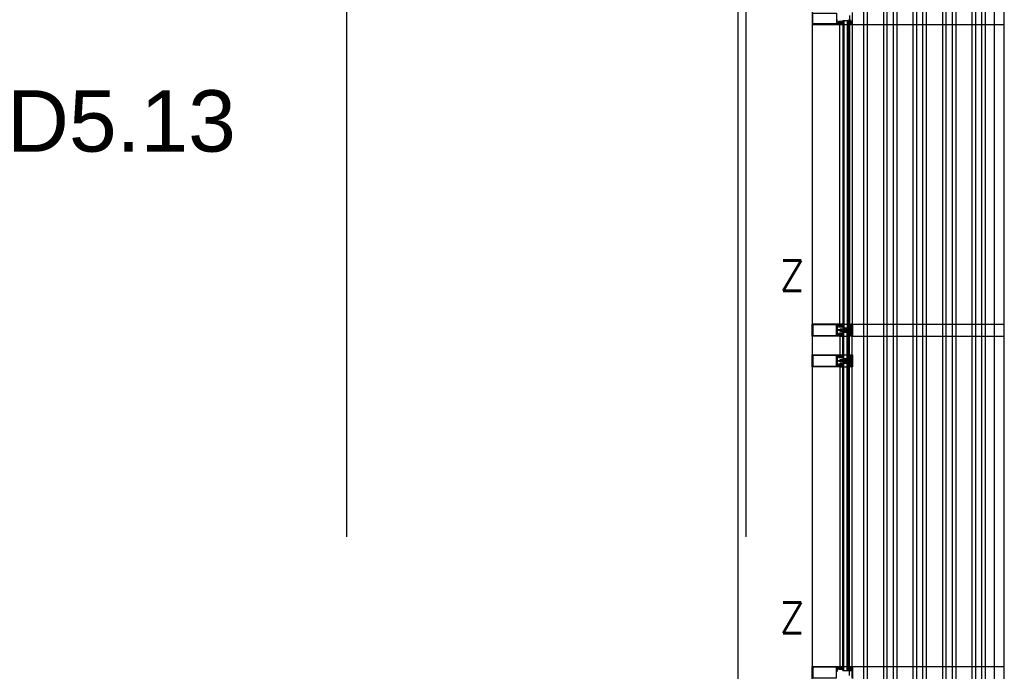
# Model space of a CAD drawing. Header units: millimetres. Extents: x -3528 to 120637, y -25886 to 25397.
# Tile 18 of 23: x 111169 to 115178, y -9814 to -7161. Entities that reach past the tile are written whole.
import ezdxf
from ezdxf.enums import TextEntityAlignment as Align

# ---------------------------------------------------------------- set-up
doc = ezdxf.new("R2010")
doc.units = ezdxf.units.MM
doc.header["$LTSCALE"] = 100
doc.header["$MEASUREMENT"] = 0
doc.linetypes.add('AUSGEZOGEN', pattern=[0])
doc.linetypes.add('CENTER', pattern=[50.8, 31.75, -6.35, 6.35, -6.35])
doc.layers.get('0').update_dxf_attribs({"linetype": 'CONTINUOUS'})
for name, color, linetype in [('AL31----_BUITENKOZIJN', 1, 'CONTINUOUS'), ('AL67----_ZONWERING', 2, 'CONTINUOUS'), ('BL$7----_STRAMIEN', 8, 'CONTINUOUS'), ('BL$8----_RUIMTENUMMER', 2, 'CONTINUOUS')]:
    doc.layers.add(name, color=color, linetype=linetype)
doc.styles.add('ROMANS', font='ROMANS.shx', dxfattribs={"width": 0.8})
doc.styles.get("Standard").update_dxf_attribs({"font": 'arial.ttf'})

# ---------------------------------------------------------------- blocks, each defined once
blk = doc.blocks.new('A$C341C5819')
at = {"color": 0, "linetype": 'ByBlock', "lineweight": -2, "style": 'ROMANS'}
blk.add_text('Z', height=247.5, dxfattribs=at).set_placement((-35.4, 0))
blk = doc.blocks.new('204507')
at = {"color": 0, "linetype": 'ByBlock', "lineweight": -2}
blk.add_lwpolyline([(0, 0.15), (0, 9.6), (-0.2, 9.8), (-1.49, 9.8), (-1.96, 9.69), (-4.07, 8.75), (-4.5, 8.8), (-4.59, 8.96), (-3.96, 9.52), (-3.46, 9.68), (-2.7, 9.87), (-2.18, 9.97), (-1.17, 10.08), (-0.67, 10.09), (-0.07, 10.67), (-0.08, 10.81), (-0.63, 10.99), (-1.28, 10.98), (-1.8, 10.95), (-2.32, 10.89), (-4.11, 10.49), (-4.8, 10.24), (-6.58, 10.06), (-7.04, 10.85), (-7.35, 11), (-7.56, 10.85), (-8.04, 10.02), (-8.46, 9.81), (-8.75, 10.02), (-9.24, 10.85), (-9.56, 11), (-9.77, 10.83), (-10.24, 10.02), (-10.68, 9.81), (-10.97, 10.02), (-11.45, 10.85), (-11.76, 11), (-11.97, 10.85), (-12.4, 10.11), (-12.4, 0.15), (-10.4, 0.15), (-9.84, 0.3), (-9.58, 0.2), (-9.5, 0), (-9.5, -1.6), (-10.3, -1.6), (-10.3, -1.9), (-8.87, -3.33), (-8.27, -3.6), (-4.12, -3.6), (-3.51, -3.31), (-2.1, -1.9), (-2.1, -1.600001), (-2.9, -1.600001), (-2.9, 0), (-2.77, 0.25), (-2.56, 0.3), (-2, 0.15), (0, 0.15), (0, 9.6), (-0.2, 9.8), (-1.49, 9.8), (-1.96, 9.69), (-4.07, 8.75), (-4.5, 8.8), (-4.59, 8.96), (-3.96, 9.52), (-3.46, 9.68), (-2.7, 9.87), (-2.18, 9.97), (-1.17, 10.08), (-0.67, 10.09), (-0.07, 10.67), (-0.08, 10.81), (-0.63, 10.99), (-1.28, 10.98), (-1.8, 10.95), (-2.32, 10.89), (-4.11, 10.49), (-4.8, 10.24), (-6.58, 10.06), (-7.04, 10.85), (-7.35, 11), (-7.56, 10.85), (-8.04, 10.02), (-8.46, 9.81), (-8.75, 10.02), (-9.24, 10.85), (-9.56, 11), (-9.77, 10.83), (-10.24, 10.02), (-10.68, 9.81), (-10.97, 10.02), (-11.45, 10.85), (-11.76, 11), (-11.97, 10.85), (-12.4, 10.11), (-12.4, 0.15), (-10.4, 0.15), (-9.84, 0.3), (-9.58, 0.2), (-9.5, 0), (-9.5, -1.6), (-10.3, -1.6), (-10.3, -1.9), (-8.87, -3.33), (-8.27, -3.6), (-4.12, -3.6), (-3.51, -3.31), (-2.1, -1.9), (-2.1, -1.600001), (-2.9, -1.600001), (-2.9, 0), (-2.77, 0.25), (-2.56, 0.3), (-2, 0.15), (0, 0.15)], dxfattribs=at)
for points in [[(-8.45, 3.599999), (-8.45, 6.3), (-7.45, 7.3), (-4.95, 7.3), (-3.95, 6.3), (-3.95, 3.599999), (-4.54, 2.19), (-5.95, 1.6), (-6.45, 1.6), (-7.86, 2.19)], [(-4.2, -0.500001), (-4.2, -2.180001), (-4.67, -2.6), (-7.73, -2.6), (-4.67, -2.6), (-7.73, -2.6), (-8.2, -2.180001), (-8.2, -0.500001), (-8.2, -2.180001), (-8.2, -0.500001), (-7.73, 0), (-4.7, 0)]]:
    blk.add_lwpolyline(points, close=True, dxfattribs=at)
at = {"color": 0, "linetype": 'ByBlock', "lineweight": -2, "flags": 3}
blk.add_attdef('GRUPPE', (0, 0), '', height=1, dxfattribs=at)
blk = doc.blocks.new('204772')
at = {"color": 0, "linetype": 'ByBlock', "lineweight": -2}
for points in [[(0.3, 0.3), (0.29, -1.63), (-0.04, -1.87), (-0.6, -1.72), (-4.88, -1.72), (-5.34, -2.22), (-5.36, -3.57), (-6.35, -4.71), (-6.85, -4.87), (-8.62, -5.22), (-9.12, -5.26), (-9.52, -5.45), (-9.69, -5.87), (-9.61, -6.12), (-9.49, -6.17), (-9.1, -6.16), (-8.37, -6.16), (-7.64, -6.08), (-6.93, -5.94), (-6.23, -5.73), (-5.55, -5.45), (-4.9, -5.12), (-4.28, -4.72), (-3.7, -4.27), (-2.68, -3.63), (-1.5, -4.52), (-1.12, -5.92), (-1.01, -6.07), (-0.84, -6.12), (-0.62, -6.03), (-0.58, -5.98), (-0.03, -5.03), (0, -4.99), (0.16, -4.92), (0.32, -4.98), (0.36, -5.03), (0.93, -6), (0.97, -6.05), (1.15, -6.12), (1.38, -6.03), (1.42, -5.98), (1.97, -5.03), (2, -4.99), (2.16, -4.92), (2.32, -4.98), (2.36, -5.03), (2.93, -6), (2.97, -6.05), (3.15, -6.12), (3.38, -6.03), (3.42, -5.98), (3.97, -5.03), (4, -4.99), (4.16, -4.92), (4.32, -4.98), (4.36, -5.03), (4.93, -6), (4.97, -6.05), (5.16, -6.12), (5.34, -6.07), (5.45, -5.92), (5.83, -4.52), (7.01, -3.63), (8.03, -4.27), (8.61, -4.72), (9.22, -5.12), (9.75, -5.38), (10.73, -5.73), (11.75, -5.98), (12.27, -6.06), (12.79, -6.11), (13.43, -6.16), (13.82, -6.17), (13.94, -6.12), (14.02, -5.87), (13.85, -5.45), (12.14, -5.04), (10.33, -4.52), (10.19, -4.41), (10.15, -4.37), (10.1, -4.33), (9.67, -3.39), (9.66, -1.99), (9.36, -1.7), (7.2, -1.72), (6.64, -1.87), (6.4, -1.8), (6.3, -1.57), (6.3, 0.3), (7.1, 0.3), (7.1, 0.6), (5.69, 1.51), (5, 1.8), (1.53, 1.8), (0.93, 1.53), (-0.5, 0.6), (-0.5, 0.3)], [(2.07, -1.8), (4.5, -1.8), (5, -1.3), (4.99, 0.38), (4.53, 0.8), (2.07, 0.8), (1.61, 0.38), (1.6, -1.3)]]:
    blk.add_lwpolyline(points, close=True, dxfattribs=at)
at = {"color": 0, "linetype": 'ByBlock', "lineweight": -2, "flags": 3}
blk.add_attdef('GRUPPE', (0, 0), '', height=1, dxfattribs=at)
blk = doc.blocks.new('204602')
at = {"color": 0, "linetype": 'ByBlock', "lineweight": -2}
for points in [[(3, 1.8), (3, 16.05), (2.69, 16.88), (1.67, 17.3), (0.87, 16.94), (0.5, 15.91), (0.91, 15.12), (1.36, 14.83), (1.5, 14.53), (1.5, 10.72), (1.21, 10.09), (-1.3, 7.59), (-2.7, 7.59), (-5.21, 10.09), (-5.5, 10.72), (-5.5, 14.53), (-5.36, 14.83), (-4.91, 15.12), (-4.5, 15.91), (-4.86, 16.94), (-5.68, 17.3), (-6.69, 16.88), (-7, 16.05), (-7, 1.8), (-5.06, 1.8), (-4.06, 1.3), (-3.71, 0.3), (-3.76, -0.83), (-3.83, -2.89), (-3.84, -4.46), (-4.02, -4.7), (-3.84, -4.94), (-3.82, -6.44), (-3.74, -8.19), (-3.68, -8.91), (-3.42, -9.54), (-2.63, -10.41), (-2, -10.7), (-1.37, -10.41), (-0.58, -9.54), (-0.32, -8.91), (-0.26, -8.19), (-0.18, -6.44), (-0.16, -4.94), (0.02, -4.7), (-0.16, -4.46), (-0.17, -2.89), (-0.24, -0.83), (-0.29, 0.3), (0.16, 1.41), (1.06, 1.8)], [(-5, 3.6), (-5.5, 4.1), (-5.5, 7.06), (-5.29, 7.47), (-4.96, 7.56), (-4.65, 7.42), (-3.72, 6.49), (-2, 5.79), (-0.28, 6.49), (0.65, 7.42), (1.08, 7.56), (1.5, 7.06), (1.5, 4.1), (1, 3.6), (-0.47, 3.6), (-1.85, 2.81), (-3.53, 3.6)]]:
    blk.add_lwpolyline(points, close=True, dxfattribs=at)
blk.add_lwpolyline([(-3.17, 0.5), (-2, 1.8), (-0.96, 1.09), (-0.76, -0.68), (-0.74, -1.28), (-0.69, -3.06), (-0.69, -4.54), (-0.72, -5.73), (-0.74, -6.33), (-0.75, -6.62), (-0.77, -7.22), (-1.17, -9.12), (-2, -9.5), (-2.83, -9.12), (-3.23, -7.22), (-3.25, -6.62), (-3.26, -6.33), (-3.28, -5.73), (-3.31, -4.54), (-3.31, -3.06), (-3.29, -2.17), (-3.27, -1.57), (-3.26, -1.28), (-3.24, -0.68), (-3.17, 0.5)], dxfattribs=at)
at = {"color": 0, "linetype": 'ByBlock', "lineweight": -2, "flags": 3}
blk.add_attdef('GRUPPE', (0, 0), '', height=1, dxfattribs=at)

msp = doc.modelspace()

# ---------------------------------------------------------------- linework, layer by layer
at = {"layer": 'AL31----_BUITENKOZIJN', "linetype": 'Continuous'}
for p, q in [((114395, -5050.1), (114395, -19945.5)), ((114508.5, -8398.7), (114508.5, -7181.1)), ((114548, -7181.1), (114548, -8398.9)), ((114508.5, -8449.9), (114508.5, -8524.9)), ((114560.6, -8425), (114513.8, -8425)), ((114548, -8524.9), (114548, -8449.9)), ((114508.5, -8574.9), (114508.5, -9793.9)), ((114560.6, -8550), (114513.8, -8550)), ((114548, -9793.9), (114548, -8574.9))]:
    msp.add_line(p, q, dxfattribs=at)
at = {"layer": 'AL31----_BUITENKOZIJN', "linetype": 'AUSGEZOGEN'}
for p, q in [((114558.7, -7132.8), (114558.7, -7179.2)), ((114560, -7180), (114560, -7132)), ((114557.3, -7175.7), (114556.5, -7175.7)), ((114556.5, -7175.7), (114556.5, -7179.2)), ((114557.8, -7176.2), (114557.3, -7175.7)), ((114551.6, -7178.8), (114548, -7180)), ((114548, -7180), (114548, -7181)), ((114548, -7181), (114559, -7181)), ((114553, -7179.5), (114551.6, -7178.8)), ((114554.5, -7179.5), (114553, -7179.5)), ((114554.5, -7179.7), (114554.5, -7179.5)), ((114556, -7179.7), (114554.5, -7179.7)), ((114556.5, -7179.2), (114556, -7179.7)), ((114557.8, -7179.2), (114557.8, -7176.2)), ((114558.3, -7179.7), (114557.8, -7179.2)), ((114558.7, -7179.2), (114558.2, -7179.7)), ((114558.2, -7179.7), (114558.3, -7179.7)), ((114559, -7181), (114560, -7180)), ((114548, -8401), (114548, -8400)), ((114548, -8400), (114559, -8400)), ((114551.6, -8402.2), (114548, -8401)), ((114553, -8401.5), (114551.6, -8402.2)), ((114554.5, -8401.5), (114553, -8401.5)), ((114554.5, -8401.3), (114554.5, -8401.5)), ((114556, -8401.3), (114554.5, -8401.3)), ((114556.5, -8401.8), (114556, -8401.3)), ((114556.5, -8405.3), (114556.5, -8401.8)), ((114557.3, -8405.3), (114556.5, -8405.3)), ((114557.8, -8404.8), (114557.3, -8405.3)), ((114558.3, -8401.3), (114557.8, -8401.8)), ((114557.8, -8401.8), (114557.8, -8404.8)), ((114558.2, -8401.3), (114558.3, -8401.3)), ((114558.7, -8401.8), (114558.2, -8401.3)), ((114558.7, -8448.2), (114558.7, -8401.8)), ((114559, -8400), (114560, -8401)), ((114560, -8401), (114560, -8449)), ((114548, -8448.9), (114551.6, -8447.7)), ((114548, -8450), (114548, -8448.9)), ((114559, -8450), (114548, -8450)), ((114551.6, -8447.7), (114553, -8448.5)), ((114553, -8448.5), (114554.5, -8448.5)), ((114554.5, -8448.5), (114554.5, -8448.7)), ((114554.5, -8448.7), (114556, -8448.7)), ((114556, -8448.7), (114556.5, -8448.2)), ((114556.5, -8448.2), (114556.5, -8444.7)), ((114556.5, -8444.7), (114557.3, -8444.7)), ((114557.3, -8444.7), (114557.8, -8445.2)), ((114557.8, -8445.2), (114557.8, -8448.2)), ((114557.8, -8448.2), (114558.3, -8448.7)), ((114558.2, -8448.7), (114558.7, -8448.2)), ((114558.3, -8448.7), (114558.2, -8448.7)), ((114560, -8449), (114559, -8450)), ((114548, -8526), (114548, -8525)), ((114548, -8525), (114559, -8525)), ((114551.6, -8527.2), (114548, -8526)), ((114553, -8526.5), (114551.6, -8527.2)), ((114554.5, -8526.5), (114553, -8526.5)), ((114554.5, -8526.3), (114554.5, -8526.5)), ((114556, -8526.3), (114554.5, -8526.3)), ((114556.5, -8526.8), (114556, -8526.3)), ((114556.5, -8530.3), (114556.5, -8526.8)), ((114557.3, -8530.3), (114556.5, -8530.3)), ((114557.8, -8529.8), (114557.3, -8530.3)), ((114558.3, -8526.3), (114557.8, -8526.8)), ((114557.8, -8526.8), (114557.8, -8529.8)), ((114558.2, -8526.3), (114558.3, -8526.3)), ((114558.7, -8526.8), (114558.2, -8526.3)), ((114558.7, -8573.2), (114558.7, -8526.8)), ((114559, -8525), (114560, -8526)), ((114560, -8526), (114560, -8574)), ((114548, -8573.9), (114551.6, -8572.7)), ((114548, -8575), (114548, -8573.9)), ((114559, -8575), (114548, -8575)), ((114551.6, -8572.7), (114553, -8573.5)), ((114553, -8573.5), (114554.5, -8573.5)), ((114554.5, -8573.5), (114554.5, -8573.7)), ((114554.5, -8573.7), (114556, -8573.7)), ((114556, -8573.7), (114556.5, -8573.2)), ((114556.5, -8573.2), (114556.5, -8569.7)), ((114556.5, -8569.7), (114557.3, -8569.7)), ((114557.3, -8569.7), (114557.8, -8570.2)), ((114557.8, -8570.2), (114557.8, -8573.2)), ((114557.8, -8573.2), (114558.3, -8573.7)), ((114558.2, -8573.7), (114558.7, -8573.2)), ((114558.3, -8573.7), (114558.2, -8573.7)), ((114560, -8574), (114559, -8575)), ((114548, -9795), (114548, -9794)), ((114548, -9794), (114559, -9794)), ((114551.6, -9796.2), (114548, -9795)), ((114553, -9795.5), (114551.6, -9796.2)), ((114554.5, -9795.5), (114553, -9795.5)), ((114554.5, -9795.3), (114554.5, -9795.5)), ((114556, -9795.3), (114554.5, -9795.3)), ((114556.5, -9795.8), (114556, -9795.3)), ((114556.5, -9799.3), (114556.5, -9795.8)), ((114557.3, -9799.3), (114556.5, -9799.3)), ((114557.8, -9798.8), (114557.3, -9799.3)), ((114558.3, -9795.3), (114557.8, -9795.8)), ((114557.8, -9795.8), (114557.8, -9798.8)), ((114558.2, -9795.3), (114558.3, -9795.3)), ((114558.7, -9795.8), (114558.2, -9795.3)), ((114558.7, -9842.2), (114558.7, -9795.8)), ((114559, -9794), (114560, -9795)), ((114560, -9795), (114560, -9843))]:
    msp.add_line(p, q, dxfattribs=at)
at = {"layer": 'AL31----_BUITENKOZIJN'}
for p, q in [((114520.3, -7165), (114543.3, -7165)), ((114520.3, -7165), (114520.3, -8416)), ((114524.3, -7165), (114524.3, -8416)), ((114538.3, -7165), (114538.3, -8416)), ((114543.3, -7165), (114543.3, -8416)), ((114524.3, -7181), (114538.3, -7181)), ((114520.3, -8416), (114543.3, -8416)), ((114524.3, -8400), (114538.3, -8400)), ((114520.2, -8541), (114520.2, -8433.8)), ((114520.3, -8433.8), (114543.3, -8433.8)), ((114524.2, -8541), (114524.2, -8433.8)), ((114524.3, -8449.8), (114538.3, -8449.8)), ((114538.2, -8541), (114538.2, -8433.8)), ((114543.2, -8541), (114543.2, -8433.8)), ((114524.3, -8525), (114538.3, -8525)), ((114520.2, -8541), (114543.3, -8541)), ((114520.3, -8558.8), (114543.3, -8558.8)), ((114520.3, -9810), (114520.3, -8558.8)), ((114524.3, -9810), (114524.3, -8558.8)), ((114524.3, -8574.8), (114538.3, -8574.8)), ((114538.3, -9810), (114538.3, -8558.8)), ((114543.3, -9810), (114543.3, -8558.6)), ((114520.3, -9810), (114543.3, -9810)), ((114524.3, -9794), (114538.3, -9794))]:
    msp.add_line(p, q, dxfattribs=at)
msp.add_lwpolyline([(114095, -11110.1), (114095, -5865.2)], dxfattribs=at)
at = {"layer": 'AL31----_BUITENKOZIJN', "linetype": 'AUSGEZOGEN'}
for points in [[(114395, -7132.4), (114395, -7179.6), (114395.4, -7180.6), (114396.5, -7181.1), (114508.4, -7181.1), (114508.4, -7179.2), (114507.6, -7178.4), (114507.1, -7178.4), (114507.1, -7179.6), (114504.4, -7179.6), (114504.4, -7175.1), (114504.2, -7174.9), (114504.4, -7174.6), (114504.4, -7170.2), (114507.1, -7170.2), (114507.1, -7171.4), (114507.6, -7171.4), (114508.4, -7170.6), (114508.4, -7169.2), (114507.9, -7168.7), (114504, -7168.7), (114503.1, -7169.1), (114501.5, -7171.9), (114501.4, -7172.3), (114501.4, -7176), (114500.8, -7177.4), (114499.5, -7178), (114499.5, -7178), (114498.1, -7177.4), (114497.5, -7176.1), (114497.5, -7160.1)], [(114398, -7134.2), (114494.4, -7134.2), (114494.4, -7178), (114398, -7178), (114398, -7134.2)], [(114548, -7144.3), (114548, -7167.7), (114548.8, -7168.5), (114549.4, -7168.5), (114549.4, -7167.3), (114552, -7167.3), (114552, -7175.7), (114551, -7176.7), (114549.4, -7176.7), (114549.4, -7175.5), (114548.8, -7175.5), (114548, -7176.3), (114548, -7179.5), (114551.8, -7178.5), (114551.9, -7178.5), (114552.3, -7178.7), (114552.7, -7179.3), (114553.1, -7179.5), (114554.7, -7178.5), (114553.7, -7177.8), (114555.4, -7176.9), (114555.5, -7176.5), (114555.4, -7176.2), (114555, -7176), (114554.5, -7176), (114554, -7175.5), (114554, -7166.8), (114553.6, -7165.8), (114552.5, -7165.3), (114551.7, -7165.3), (114551.2, -7164.8), (114551.2, -7161.3)], [(114395, -8448.6), (114395, -8401.4), (114395.4, -8400.4), (114396.5, -8399.9), (114508.4, -8399.9), (114508.4, -8401.8), (114507.6, -8402.6), (114507.1, -8402.6), (114507.1, -8401.4), (114504.4, -8401.4), (114504.4, -8405.9), (114504.2, -8406.1), (114504.4, -8406.4), (114504.4, -8410.8), (114507.1, -8410.8), (114507.1, -8409.6), (114507.6, -8409.6), (114508.4, -8410.4), (114508.4, -8411.8), (114507.9, -8412.3), (114504, -8412.3), (114503.1, -8411.9), (114501.5, -8409.1), (114501.4, -8408.6), (114501.4, -8405), (114500.8, -8403.6), (114499.5, -8403), (114499.5, -8403), (114498.1, -8403.6), (114497.5, -8404.9), (114497.5, -8420.9), (114498.2, -8422.4), (114499.5, -8422.9), (114505.3, -8422.9), (114506.8, -8422.5), (114510.1, -8420.6), (114511.3, -8420.1), (114512.6, -8419.9), (114526.6, -8419.9), (114527.9, -8421), (114526.9, -8422.4), (114526.6, -8422.9), (114525.4, -8422.9), (114525.1, -8422.4), (114524.8, -8422.9), (114523.6, -8422.9), (114523.3, -8422.4), (114523, -8422.9), (114521.8, -8422.9), (114521.5, -8422.4), (114521.5, -8422.4), (114521.2, -8422.9), (114520, -8422.9), (114519.7, -8422.4), (114519.4, -8422.9), (114518.2, -8422.9), (114517.9, -8422.4), (114517.6, -8422.9), (114516.4, -8422.9), (114516.1, -8422.4)], [(114398, -8446.8), (114494.4, -8446.8), (114494.4, -8403), (114398, -8403), (114398, -8446.8)], [(114516.1, -8422.4), (114515.8, -8422.9), (114514.6, -8422.9), (114514.3, -8422.4), (114514, -8422.9), (114512.8, -8422.9), (114512.5, -8422.4), (114512.2, -8422.9), (114512, -8422.9), (114510.1, -8424), (114509.6, -8424.9), (114510.1, -8425.8), (114512, -8426.9), (114513.1, -8426.9), (114513.4, -8427.4), (114513.7, -8426.9), (114514.9, -8426.9), (114515.2, -8427.4), (114515.5, -8426.9), (114516.7, -8426.9), (114517, -8427.4), (114517.3, -8426.9), (114518.5, -8426.9), (114518.8, -8427.4), (114519.1, -8426.9), (114520.3, -8426.9), (114520.6, -8427.4), (114520.9, -8426.9), (114522.1, -8426.9), (114522.4, -8427.4), (114522.7, -8426.9), (114523.9, -8426.9), (114524.2, -8427.4), (114524.5, -8426.9), (114525.7, -8426.9), (114526, -8427.4), (114526.6, -8427.4), (114527.9, -8428.7), (114526.6, -8429.9), (114512.6, -8429.9), (114511.3, -8429.7), (114510.1, -8429.2), (114506.8, -8427.3), (114505.3, -8426.9), (114499.5, -8426.9), (114498, -8427.6), (114497.5, -8428.9), (114497.5, -8444.8), (114498.1, -8446.2), (114499.5, -8446.8), (114499.4, -8446.8), (114500.7, -8446.3), (114501.4, -8445), (114501.4, -8441.2), (114501.5, -8440.7), (114503.1, -8438), (114504, -8437.5), (114507.9, -8437.5), (114508.4, -8438), (114508.4, -8439.4), (114507.6, -8440.2), (114507.1, -8440.2), (114507.1, -8439), (114504.4, -8439), (114504.4, -8443.5), (114504.2, -8443.7), (114504.4, -8444), (114504.4, -8448.4), (114507.1, -8448.4), (114507.1, -8447.2), (114507.6, -8447.2), (114508.4, -8448), (114508.4, -8449.9), (114396.5, -8449.9), (114395.5, -8449.5), (114395, -8448.6)], [(114395, -8573.6), (114395, -8526.4), (114395.4, -8525.4), (114396.5, -8524.9), (114508.4, -8524.9), (114508.4, -8526.8), (114507.6, -8527.6), (114507.1, -8527.6), (114507.1, -8526.4), (114504.4, -8526.4), (114504.4, -8530.9), (114504.2, -8531.1), (114504.4, -8531.4), (114504.4, -8535.8), (114507.1, -8535.8), (114507.1, -8534.6), (114507.6, -8534.6), (114508.4, -8535.4), (114508.4, -8536.8), (114507.9, -8537.3), (114504, -8537.3), (114503.1, -8536.9), (114501.5, -8534.1), (114501.4, -8533.6), (114501.4, -8530), (114500.8, -8528.6), (114499.5, -8528), (114499.5, -8528), (114498.1, -8528.6), (114497.5, -8529.9), (114497.5, -8545.9), (114498.2, -8547.4), (114499.5, -8547.9), (114505.3, -8547.9), (114506.8, -8547.5), (114510.1, -8545.6), (114511.3, -8545.1), (114512.6, -8544.9), (114526.6, -8544.9), (114527.9, -8546), (114526.9, -8547.4), (114526.6, -8547.9), (114525.4, -8547.9), (114525.1, -8547.4), (114524.8, -8547.9), (114523.6, -8547.9), (114523.3, -8547.4), (114523, -8547.9), (114521.8, -8547.9), (114521.5, -8547.4), (114521.5, -8547.4), (114521.2, -8547.9), (114520, -8547.9), (114519.7, -8547.4), (114519.4, -8547.9), (114518.2, -8547.9), (114517.9, -8547.4), (114517.6, -8547.9), (114516.4, -8547.9), (114516.1, -8547.4)], [(114398, -8571.8), (114494.4, -8571.8), (114494.4, -8528), (114398, -8528), (114398, -8571.8)], [(114516.1, -8547.4), (114515.8, -8547.9), (114514.6, -8547.9), (114514.3, -8547.4), (114514, -8547.9), (114512.8, -8547.9), (114512.5, -8547.4), (114512.2, -8547.9), (114512, -8547.9), (114510.1, -8549), (114509.6, -8549.9), (114510.1, -8550.8), (114512, -8551.9), (114513.1, -8551.9), (114513.4, -8552.4), (114513.7, -8551.9), (114514.9, -8551.9), (114515.2, -8552.4), (114515.5, -8551.9), (114516.7, -8551.9), (114517, -8552.4), (114517.3, -8551.9), (114518.5, -8551.9), (114518.8, -8552.4), (114519.1, -8551.9), (114520.3, -8551.9), (114520.6, -8552.4), (114520.9, -8551.9), (114522.1, -8551.9), (114522.4, -8552.4), (114522.7, -8551.9), (114523.9, -8551.9), (114524.2, -8552.4), (114524.5, -8551.9), (114525.7, -8551.9), (114526, -8552.4), (114526.6, -8552.4), (114527.9, -8553.7), (114526.6, -8554.9), (114512.6, -8554.9), (114511.3, -8554.7), (114510.1, -8554.2), (114506.8, -8552.3), (114505.3, -8551.9), (114499.5, -8551.9), (114498, -8552.6), (114497.5, -8553.9), (114497.5, -8569.8), (114498.1, -8571.2), (114499.5, -8571.8), (114499.4, -8571.8), (114500.7, -8571.3), (114501.4, -8570), (114501.4, -8566.2), (114501.5, -8565.7), (114503.1, -8563), (114504, -8562.5), (114507.9, -8562.5), (114508.4, -8563), (114508.4, -8564.4), (114507.6, -8565.2), (114507.1, -8565.2), (114507.1, -8564), (114504.4, -8564), (114504.4, -8568.5), (114504.2, -8568.7), (114504.4, -8569), (114504.4, -8573.4), (114507.1, -8573.4), (114507.1, -8572.2), (114507.6, -8572.2), (114508.4, -8573), (114508.4, -8574.9), (114396.5, -8574.9), (114395.5, -8574.5), (114395, -8573.6)], [(114395, -9842.6), (114395, -9795.4), (114395.4, -9794.4), (114396.5, -9793.9), (114508.4, -9793.9), (114508.4, -9795.8), (114507.6, -9796.6), (114507.1, -9796.6), (114507.1, -9795.4), (114504.4, -9795.4), (114504.4, -9799.9), (114504.2, -9800.1), (114504.4, -9800.4), (114504.4, -9804.8), (114507.1, -9804.8), (114507.1, -9803.6), (114507.6, -9803.6), (114508.4, -9804.4), (114508.4, -9805.8), (114507.9, -9806.3), (114504, -9806.3), (114503.1, -9805.9), (114501.5, -9803.1), (114501.4, -9802.6), (114501.4, -9799), (114500.8, -9797.6), (114499.5, -9797), (114499.5, -9797), (114498.1, -9797.6), (114497.5, -9798.9), (114497.5, -9814.9)], [(114398, -9840.8), (114494.4, -9840.8), (114494.4, -9797), (114398, -9797), (114398, -9840.8)], [(114548, -9830.7), (114548, -9807.3), (114548.8, -9806.5), (114549.4, -9806.5), (114549.4, -9807.7), (114552, -9807.7), (114552, -9799.3), (114551, -9798.3), (114549.4, -9798.3), (114549.4, -9799.5), (114548.8, -9799.5), (114548, -9798.7), (114548, -9795.5), (114551.8, -9796.5), (114551.9, -9796.5), (114552.3, -9796.3), (114552.7, -9795.7), (114553.1, -9795.5), (114554.7, -9796.5), (114553.7, -9797.2), (114555.4, -9798.1), (114555.5, -9798.5), (114555.4, -9798.8), (114555, -9799), (114554.5, -9799), (114554, -9799.5), (114554, -9808.2), (114553.6, -9809.2), (114552.5, -9809.7), (114551.7, -9809.7), (114551.2, -9810.2), (114551.2, -9813.7)]]:
    msp.add_lwpolyline(points, dxfattribs=at)
at = {"layer": 'AL31----_BUITENKOZIJN', "linetype": 'Continuous'}
for points in [[(114559, -7181.1), (114559, -8399.1)], [(114559, -8524.9), (114559, -8449.9)], [(114559, -9793.9), (114559, -8574.9)]]:
    msp.add_lwpolyline(points, dxfattribs=at)
at = {"layer": 'AL31----_BUITENKOZIJN', "linetype": 'AUSGEZOGEN'}
for points in [[(114548, -8448.5), (114548, -8445.3), (114548.8, -8444.5), (114549.4, -8444.5), (114549.4, -8445.7), (114551, -8445.7), (114552, -8444.7), (114552, -8436.3), (114549.4, -8436.3), (114549.4, -8437.5), (114548.8, -8437.5), (114548, -8436.7), (114548, -8413.3), (114548.8, -8412.5), (114549.4, -8412.5), (114549.4, -8413.7), (114552, -8413.7), (114552, -8405.3), (114551, -8404.3), (114549.4, -8404.3), (114549.4, -8405.5), (114548.8, -8405.5), (114548, -8404.7), (114548, -8401.5), (114551.8, -8402.5), (114551.9, -8402.5), (114552.3, -8402.3), (114552.7, -8401.7), (114553.1, -8401.5), (114554.7, -8402.5), (114553.7, -8403.2), (114555.4, -8404.1), (114555.5, -8404.5), (114555.4, -8404.8), (114555, -8405), (114554.5, -8405), (114554, -8405.5), (114554, -8414.2), (114553.6, -8415.2), (114552.5, -8415.7), (114551.7, -8415.7), (114551.2, -8416.2), (114551.2, -8419.7), (114551.2, -8419.9), (114551.2, -8420), (114551.2, -8420.2), (114551.2, -8433.8), (114551.7, -8434.3), (114552.5, -8434.3), (114553.6, -8434.7), (114554, -8435.8), (114554, -8444.5), (114554.5, -8445), (114555, -8445), (114555.3, -8445.1), (114555.5, -8445.5), (114555.3, -8445.9), (114553.7, -8446.8), (114554.8, -8447.3), (114553.2, -8448.4), (114552.7, -8448.2), (114552.3, -8447.6), (114551.9, -8447.4), (114551.8, -8447.5)], [(114547.6, -8442.4), (114547.6, -8440), (114548.1, -8439.5), (114549.8, -8439.5), (114550.2, -8439.9), (114550.2, -8442.4), (114549.8, -8442.8), (114548.1, -8442.9)], [(114548, -8573.5), (114548, -8570.3), (114548.8, -8569.5), (114549.4, -8569.5), (114549.4, -8570.7), (114551, -8570.7), (114552, -8569.7), (114552, -8561.3), (114549.4, -8561.3), (114549.4, -8562.5), (114548.8, -8562.5), (114548, -8561.7), (114548, -8538.3), (114548.8, -8537.5), (114549.4, -8537.5), (114549.4, -8538.7), (114552, -8538.7), (114552, -8530.3), (114551, -8529.3), (114549.4, -8529.3), (114549.4, -8530.5), (114548.8, -8530.5), (114548, -8529.7), (114548, -8526.5), (114551.8, -8527.5), (114551.9, -8527.5), (114552.3, -8527.3), (114552.7, -8526.7), (114553.1, -8526.5), (114554.7, -8527.5), (114553.7, -8528.2), (114555.4, -8529.1), (114555.5, -8529.5), (114555.4, -8529.8), (114555, -8530), (114554.5, -8530), (114554, -8530.5), (114554, -8539.2), (114553.6, -8540.2), (114552.5, -8540.7), (114551.7, -8540.7), (114551.2, -8541.2), (114551.2, -8544.7), (114551.2, -8544.9), (114551.2, -8545), (114551.2, -8545.2), (114551.2, -8558.8), (114551.7, -8559.3), (114552.5, -8559.3), (114553.6, -8559.7), (114554, -8560.8), (114554, -8569.5), (114554.5, -8570), (114555, -8570), (114555.3, -8570.1), (114555.5, -8570.5), (114555.3, -8570.9), (114553.7, -8571.8), (114554.8, -8572.3), (114553.2, -8573.4), (114552.7, -8573.2), (114552.3, -8572.6), (114551.9, -8572.4), (114551.8, -8572.5)], [(114547.6, -8567.4), (114547.6, -8565), (114548.1, -8564.5), (114549.8, -8564.5), (114550.2, -8564.9), (114550.2, -8567.4), (114549.8, -8567.8), (114548.1, -8567.9)]]:
    msp.add_lwpolyline(points, close=True, dxfattribs=at)
at = {"layer": 'AL67----_ZONWERING'}
for p, q in [((114606.6, -19965.1), (114606.6, -5005)), ((114621.3, -19965.1), (114621.3, -5005)), ((114687.1, -19965.1), (114687.1, -5005)), ((114701.6, -19965.1), (114701.6, -5005)), ((114726.6, -19965.1), (114726.6, -5005)), ((114741.3, -19965.1), (114741.3, -5005)), ((114807.1, -19965.1), (114807.1, -5005)), ((114821.6, -19965.1), (114821.6, -5005)), ((114846.6, -19965.1), (114846.6, -5005)), ((114861.3, -19965.1), (114861.3, -5005)), ((114927.1, -19965.1), (114927.1, -5005)), ((114941.6, -19965.1), (114941.6, -5005)), ((114966.6, -19965.1), (114966.6, -5005)), ((114981.3, -19965.1), (114981.3, -5005)), ((115047.1, -19965.1), (115047.1, -5005)), ((115061.6, -19965.1), (115061.6, -5005)), ((115086.6, -19965.1), (115086.6, -5005)), ((115101.3, -19965.1), (115101.3, -5005)), ((115138, -19965.1), (115138, -5005)), ((115178, -19965.1), (115178, -5005)), ((114560.6, -7181), (115178, -7181)), ((114560, -8400), (115178, -8400)), ((114560.6, -8450), (115178, -8450)), ((114560, -9794), (115178, -9794))]:
    msp.add_line(p, q, dxfattribs=at)
at = {"layer": 'BL$7----_STRAMIEN', "linetype": 'CENTER'}
for p, q in [((112500, 24388.1), (112500, -24827)), ((114125, 24388.1), (114125, -24827))]:
    msp.add_line(p, q, dxfattribs=at)

# ---------------------------------------------------------------- block references
at = {"layer": 'AL31----_BUITENKOZIJN', "linetype": 'Continuous', "rotation": 270}
for name, p in [('204507', (114508.4, -7181.1)), ('204772', (114549.4, -8405.5)), ('204507', (114508.4, -8450)), ('204772', (114549.4, -8530.5)), ('204507', (114508.4, -8575)), ('204772', (114549.4, -9799.5))]:
    msp.add_blockref(name, p, dxfattribs=at)
at = {"layer": 'AL31----_BUITENKOZIJN', "linetype": 'Continuous', "xscale": -1, "rotation": 270}
for name, p in [('204772', (114549.4, -7175.5)), ('204507', (114508.4, -8399.9)), ('204602', (114526.1, -8422.9)), ('204772', (114549.4, -8444.5)), ('204507', (114508.4, -8524.9)), ('204602', (114526.1, -8547.9)), ('204772', (114549.4, -8569.5)), ('204507', (114508.4, -9793.9))]:
    msp.add_blockref(name, p, dxfattribs=at)
at = {"layer": 'AL67----_ZONWERING', "xscale": 0.5, "yscale": 0.5, "zscale": 0.5}
for p in [(114278.7, -8264.8), (114278.7, -9658)]:
    msp.add_blockref('A$C341C5819', p, dxfattribs=at)

# ---------------------------------------------------------------- texts
at = {"layer": 'BL$8----_RUIMTENUMMER'}
msp.add_text('D5.13', height=250, dxfattribs=at).set_placement((111583.2, -7573.4), align=Align.MIDDLE_CENTER)

doc.saveas('drawing.dxf')
